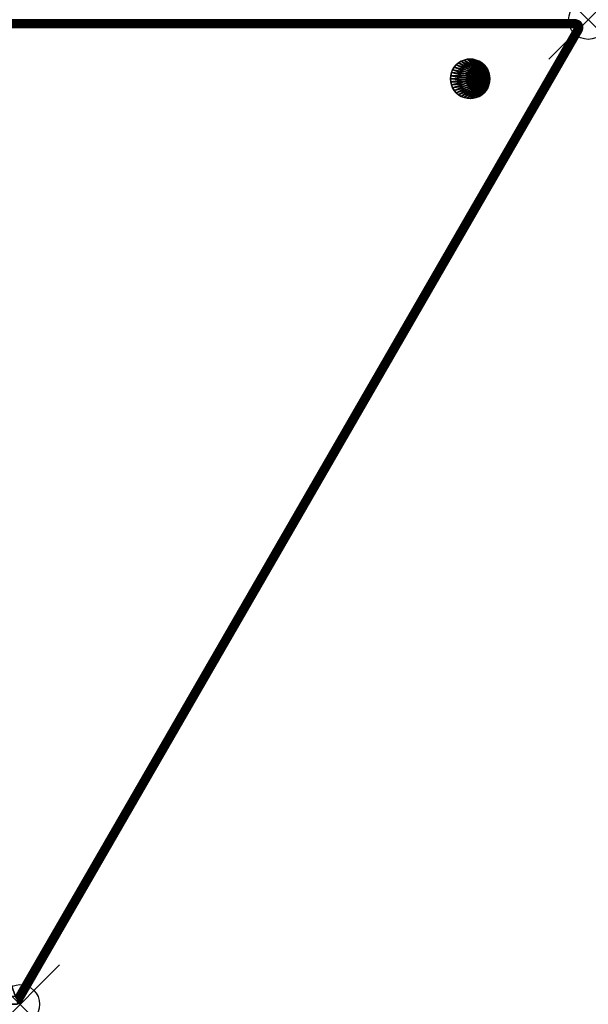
# Model space of a CAD drawing. Extents: x -14.4 to 23.6, y -25 to 0.
# Tile 2 of 2: x 9.1 to 23.6, y -25 to 0. Entities that reach past the tile are written whole.
import ezdxf

# ---------------------------------------------------------------- set-up
doc = ezdxf.new("R2010")
doc.units = 0
doc.header["$MEASUREMENT"] = 0
doc.header["$PDMODE"] = 35
doc.header["$PDSIZE"] = 1
for name, color, linetype in [('A-FURN-3-NODE', 7, 'Continuous'), ('A-FURN-3-ST-GD', 252, 'Continuous'), ('A-FURN-3-ST-SI', 160, 'Continuous'), ('A-FURN-3-ST-TP', 150, 'Continuous')]:
    doc.layers.add(name, color=color, linetype=linetype)

msp = doc.modelspace()

# ---------------------------------------------------------------- linework, layer by layer
at = {"layer": 'A-FURN-3-NODE'}
for p in [(23.566, 0), (9.132, -25)]:
    msp.add_point(p, dxfattribs=at)

# ---------------------------------------------------------------- meshes
at = {"layer": 'A-FURN-3-ST-GD'}
mesh = msp.add_polyface(dxfattribs=at)
corners = [(21.012, -1.727), (21.042, -1.655), (21.06, -1.578), (20.971, -1.794), (20.92, -1.854), (20.86, -1.905), (20.793, -1.946), (20.721, -1.976), (20.644, -1.994), (20.566, -2), (20.488, -1.994), (20.412, -1.976), (20.339, -1.946), (20.272, -1.905), (20.213, -1.854), (20.162, -1.794), (20.121, -1.727), (20.091, -1.655), (20.072, -1.578), (20.066, -1.5), (20.072, -1.422), (20.091, -1.345), (20.121, -1.273), (20.162, -1.206), (20.213, -1.146), (20.272, -1.095), (20.339, -1.054), (20.412, -1.024), (20.488, -1.006), (20.566, -1), (20.644, -1.006), (20.721, -1.024), (20.793, -1.054), (20.86, -1.095), (20.92, -1.146), (20.971, -1.206), (21.012, -1.273), (21.042, -1.345), (21.06, -1.422), (21.066, -1.5), (21.06, -1.422, 0.55), (21.066, -1.5, 0.55), (21.06, -1.578, 0.55), (21.042, -1.655, 0.55), (21.012, -1.727, 0.55), (20.971, -1.794, 0.55), (20.92, -1.854, 0.55), (20.86, -1.905, 0.55), (20.793, -1.946, 0.55), (20.721, -1.976, 0.55), (20.644, -1.994, 0.55), (20.566, -2, 0.55), (20.488, -1.994, 0.55), (20.412, -1.976, 0.55), (20.339, -1.946, 0.55), (20.272, -1.905, 0.55), (20.213, -1.854, 0.55), (20.162, -1.794, 0.55), (20.121, -1.727, 0.55), (20.091, -1.655, 0.55), (20.072, -1.578, 0.55), (20.066, -1.5, 0.55), (20.072, -1.422, 0.55), (20.091, -1.345, 0.55), (20.121, -1.273, 0.55), (20.162, -1.206, 0.55), (20.213, -1.146, 0.55), (20.272, -1.095, 0.55), (20.339, -1.054, 0.55), (20.412, -1.024, 0.55), (20.488, -1.006, 0.55), (20.566, -1, 0.55), (20.644, -1.006, 0.55), (20.721, -1.024, 0.55), (20.793, -1.054, 0.55), (20.86, -1.095, 0.55), (20.92, -1.146, 0.55), (20.971, -1.206, 0.55), (21.012, -1.273, 0.55), (21.042, -1.345, 0.55)]
mesh.append_faces([[corners[k] for k in face] for face in [(2, 39, 41), (2, 41, 42), (42, 43, 1), (42, 1, 2), (0, 1, 43), (0, 43, 44), (3, 0, 44), (3, 44, 45), (45, 46, 4), (45, 4, 3), (5, 4, 46), (5, 46, 47), (47, 48, 6), (47, 6, 5), (7, 6, 48), (7, 48, 49), (8, 7, 49), (8, 49, 50), (50, 51, 9), (50, 9, 8), (10, 9, 51), (10, 51, 52), (52, 53, 11), (52, 11, 10), (12, 11, 53), (12, 53, 54), (13, 12, 54), (13, 54, 55), (55, 56, 14), (55, 14, 13), (15, 14, 56), (15, 56, 57), (57, 58, 16), (57, 16, 15), (17, 16, 58), (17, 58, 59), (18, 17, 59), (18, 59, 60), (62, 63, 21), (62, 21, 20), (20, 19, 61), (20, 61, 62), (19, 18, 60), (19, 60, 61), (22, 21, 63), (22, 63, 64), (23, 22, 64), (23, 64, 65), (65, 66, 24), (65, 24, 23), (25, 24, 66), (25, 66, 67), (67, 68, 26), (67, 26, 25), (27, 26, 68), (27, 68, 69), (28, 27, 69), (28, 69, 70), (70, 71, 29), (70, 29, 28), (30, 29, 71), (30, 71, 72), (72, 73, 31), (72, 31, 30), (32, 31, 73), (32, 73, 74), (33, 32, 74), (33, 74, 75), (75, 76, 34), (75, 34, 33), (35, 34, 76), (35, 76, 77), (77, 78, 36), (77, 36, 35), (37, 36, 78), (37, 78, 79), (38, 37, 79), (38, 79, 40), (40, 41, 39), (40, 39, 38)]])
mesh.append_faces([[corners[k] for k in face] for face in [(2, 38, 39)]], dxfattribs={"vtx0": -1})
mesh.append_faces([[corners[k] for k in face] for face in [(2, 0, 3), (2, 3, 4), (2, 4, 5), (2, 5, 6), (2, 6, 7), (2, 7, 8), (2, 8, 9), (2, 9, 10), (2, 10, 11), (2, 11, 12), (2, 12, 13), (2, 13, 14), (2, 14, 15), (2, 15, 16), (2, 16, 17), (2, 17, 18), (2, 18, 19), (2, 19, 20), (2, 20, 21), (2, 21, 22), (2, 22, 23), (2, 23, 24), (2, 24, 25), (2, 25, 26), (2, 26, 27), (2, 27, 28), (2, 28, 29), (2, 29, 30), (2, 30, 31), (2, 31, 32), (2, 32, 33), (2, 33, 34), (2, 34, 35), (2, 35, 36), (2, 36, 37), (2, 37, 38)]], dxfattribs={"vtx0": -1, "vtx2": -1})
mesh.append_faces([[corners[k] for k in face] for face in [(79, 78, 40)]], dxfattribs={"vtx1": -1})
mesh.append_faces([[corners[k] for k in face] for face in [(43, 42, 40), (44, 43, 40), (45, 44, 40), (46, 45, 40), (47, 46, 40), (48, 47, 40), (49, 48, 40), (50, 49, 40), (51, 50, 40), (52, 51, 40), (53, 52, 40), (54, 53, 40), (55, 54, 40), (56, 55, 40), (57, 56, 40), (58, 57, 40), (59, 58, 40), (60, 59, 40), (61, 60, 40), (62, 61, 40), (63, 62, 40), (64, 63, 40), (65, 64, 40), (66, 65, 40), (67, 66, 40), (68, 67, 40), (69, 68, 40), (70, 69, 40), (71, 70, 40), (72, 71, 40), (73, 72, 40), (74, 73, 40), (75, 74, 40), (76, 75, 40), (77, 76, 40), (78, 77, 40)]], dxfattribs={"vtx1": -1, "vtx2": -1})
mesh.append_faces([[corners[k] for k in face] for face in [(2, 1, 0), (42, 41, 40)]], dxfattribs={"vtx2": -1})
at = {"layer": 'A-FURN-3-ST-SI'}
mesh = msp.add_polyface(dxfattribs=at)
corners = [(0.115, 0, 0.75), (23.22, 0, 0.75), (23.22, 0, 16.35), (0.115, 0, 16.35), (9.151, -24.949, 0.688), (9.098, -24.983, 16.35), (9.135, -24.962, 16.35), (9.166, -24.934, 16.35), (9.166, -24.934, 0.708), (9.135, -24.962, 0.669), (9.117, -24.973, 0.65), (9.19, -24.9, 16.35), (9.19, -24.9, 0.75), (9.179, -24.918, 0.729), (9.098, -24.983, 0.669), (9.079, -24.99, 0.688), (9.059, -24.996, 0.708), (9.059, -24.996, 16.35), (9.038, -24.999, 0.729), (9.017, -25, 0.75), (9.017, -25, 16.35), (0.074, -0.004, 16.35), (0.074, -0.004, 0.708), (0.095, -0.001, 0.729), (0.015, -0.027, 0.65), (0.034, -0.017, 0.669), (0.054, -0.01, 0.688), (0.034, -0.017, 16.35), (-0.018, -0.051, 0.688), (-0.002, -0.038, 16.35), (-0.033, -0.066, 16.35), (-0.033, -0.066, 0.708), (-0.002, -0.038, 0.669), (-0.058, -0.1, 16.35), (-0.058, -0.1, 0.75), (-0.046, -0.082, 0.729), (23.419, -0.179, 16.468), (23.41, -0.138, 0.75), (23.419, -0.179, 0.75), (23.419, -0.221, 16.431), (23.419, -0.221, 0.75), (23.41, -0.138, 16.499), (23.393, -0.1, 16.523), (23.393, -0.1, 0.75), (23.41, -0.262, 16.392), (23.41, -0.262, 0.75), (23.393, -0.3, 16.35), (23.393, -0.3, 0.75), (23.368, -0.066, 0.75), (23.368, -0.066, 16.499), (23.301, -0.017, 16.431), (23.301, -0.017, 0.75), (23.337, -0.038, 0.75), (23.337, -0.038, 16.468), (23.261, -0.004, 0.75), (23.261, -0.004, 16.392), (23.241, -0.001, 0.75), (-14.261, -24.7, 0.75), (-14.261, -24.7, 16.35), (-14.087, -25, 0.75), (-14.087, -25, 16.35), (-14.129, -24.996, 0.75), (-14.129, -24.996, 16.35), (-14.108, -24.999, 16.35), (-14.108, -24.999, 0.75), (-14.169, -24.983, 16.35), (-14.169, -24.983, 0.75), (-14.236, -24.934, 0.75), (-14.236, -24.934, 16.35), (-14.205, -24.962, 16.35), (-14.205, -24.962, 0.75), (-14.261, -24.9, 16.35), (-14.261, -24.9, 0.75), (-14.278, -24.862, 16.35), (-14.278, -24.862, 0.75), (-14.286, -24.779, 0.75), (-14.286, -24.779, 16.35), (-14.286, -24.821, 16.35), (-14.286, -24.821, 0.75), (-14.278, -24.738, 16.35), (-14.278, -24.738, 0.75)]
mesh.append_faces([[corners[k] for k in face] for face in [(2, 1, 0), (3, 2, 0), (6, 5, 4), (4, 8, 7), (4, 7, 6), (5, 9, 4), (5, 10, 9), (13, 12, 11), (13, 11, 7), (7, 8, 13), (15, 14, 10), (15, 10, 5), (5, 17, 16), (5, 16, 15), (18, 16, 17), (17, 20, 19), (17, 19, 18), (23, 22, 21), (21, 3, 0), (21, 0, 23), (26, 25, 24), (26, 24, 27), (27, 21, 22), (27, 22, 26), (29, 27, 28), (28, 31, 30), (28, 30, 29), (27, 32, 28), (27, 24, 32), (35, 34, 33), (35, 33, 30), (30, 31, 35), (38, 37, 36), (38, 36, 39), (39, 40, 38), (37, 41, 36), (42, 41, 37), (42, 37, 43), (40, 39, 44), (40, 44, 45), (45, 44, 46), (45, 46, 47), (42, 43, 48), (42, 48, 49), (52, 51, 50), (52, 50, 53), (53, 49, 48), (53, 48, 52), (50, 51, 54), (50, 54, 55), (56, 1, 2), (2, 55, 54), (2, 54, 56), (33, 34, 57), (58, 33, 57), (60, 59, 19), (20, 60, 19), (63, 62, 61), (63, 61, 64), (64, 59, 60), (64, 60, 63), (61, 62, 65), (61, 65, 66), (69, 68, 67), (69, 67, 70), (70, 66, 65), (70, 65, 69), (67, 68, 71), (67, 71, 72), (72, 71, 73), (72, 73, 74), (77, 76, 75), (77, 75, 78), (78, 74, 73), (78, 73, 77), (75, 76, 79), (75, 79, 80), (80, 79, 58), (80, 58, 57), (11, 12, 47), (46, 11, 47)]])
at = {"layer": 'A-FURN-3-ST-TP'}
mesh = msp.add_polyface(dxfattribs=at)
corners = [(23.22, -0.002, 0.719), (23.231, -0.007, 0.698), (23.22, -0.01, 0.688), (23.255, -0.026, 0.658), (23.22, -0.038, 0.632), (23.22, -0.022, 0.659), (23.255, -0.006, 0.715), (23.287, -0.025, 0.681), (23.22, 0, 0.75), (23.275, -0.008, 0.738), (23.312, -0.027, 0.711), (23.241, -0.001, 0.75), (23.261, -0.004, 0.75), (23.329, -0.033, 0.746), (23.301, -0.017, 0.75), (23.337, -0.038, 0.75), (23.276, -0.056, 0.623), (23.233, -0.062, 0.606), (23.314, -0.054, 0.651), (23.344, -0.057, 0.686), (23.364, -0.064, 0.728), (23.368, -0.066, 0.75), (23.22, -0.059, 0.609), (23.22, -0.082, 0.588), (23.247, -0.101, 0.578), (23.22, -0.109, 0.572), (23.294, -0.095, 0.597), (23.335, -0.093, 0.627), (23.368, -0.096, 0.666), (23.39, -0.103, 0.711), (23.393, -0.1, 0.75), (23.22, -0.138, 0.56), (23.26, -0.146, 0.561), (23.22, -0.169, 0.552), (23.307, -0.14, 0.58), (23.349, -0.138, 0.611), (23.383, -0.141, 0.65), (23.406, -0.149, 0.696), (23.41, -0.138, 0.75), (23.416, -0.16, 0.746), (23.269, -0.195, 0.556), (23.22, -0.2, 0.55), (23.315, -0.189, 0.574), (23.355, -0.187, 0.603), (23.387, -0.19, 0.641), (23.409, -0.198, 0.685), (23.419, -0.209, 0.733), (23.419, -0.179, 0.75), (23.419, -0.221, 0.75), (23.247, -0.216, 0.552), (23.273, -0.231, 0.56), (23.317, -0.239, 0.58), (23.298, -0.245, 0.572), (23.353, -0.237, 0.605), (23.381, -0.24, 0.639), (23.401, -0.246, 0.678), (23.409, -0.256, 0.721), (23.41, -0.262, 0.75), (23.322, -0.259, 0.588), (23.342, -0.271, 0.609), (23.36, -0.281, 0.632), (23.385, -0.295, 0.688), (23.374, -0.289, 0.659), (23.391, -0.299, 0.719), (23.393, -0.3, 0.75)]
mesh.append_faces([[corners[k] for k in face] for face in [(0, 1, 2), (2, 1, 3), (2, 3, 4), (2, 4, 5), (6, 1, 0), (6, 0, 8), (9, 6, 8), (9, 8, 11), (9, 11, 12), (13, 10, 9), (13, 9, 12), (13, 12, 14), (14, 15, 13), (4, 3, 16), (4, 16, 17), (20, 13, 15), (20, 15, 21), (4, 17, 22), (23, 22, 17), (17, 24, 25), (17, 25, 23), (29, 20, 21), (29, 21, 30), (31, 25, 24), (31, 24, 32), (32, 33, 31), (37, 29, 30), (37, 30, 38), (37, 38, 39), (33, 32, 40), (33, 40, 41), (46, 39, 47), (46, 47, 48), (47, 39, 38), (49, 41, 40), (40, 50, 49), (50, 40, 42), (50, 42, 51), (50, 51, 52), (56, 46, 48), (56, 48, 57), (52, 51, 58), (58, 51, 53), (58, 53, 59), (59, 53, 54), (59, 54, 60), (60, 54, 55), (60, 55, 61), (60, 61, 62), (61, 55, 56), (61, 56, 63), (63, 56, 57), (63, 57, 64)]])
mesh.append_faces([[corners[k] for k in face] for face in [(3, 6, 7), (7, 9, 10), (16, 7, 18), (18, 10, 19), (19, 13, 20), (24, 16, 26), (26, 18, 27), (27, 19, 28), (28, 20, 29), (32, 26, 34), (34, 27, 35), (35, 28, 36), (36, 29, 37), (40, 34, 42), (42, 35, 43), (43, 36, 44), (44, 37, 45), (45, 39, 46), (51, 43, 53), (53, 44, 54), (54, 45, 55), (55, 46, 56)]], dxfattribs={"vtx0": -1})
mesh.append_faces([[corners[k] for k in face] for face in [(3, 1, 6), (7, 6, 9), (16, 3, 7), (18, 7, 10), (19, 10, 13), (24, 17, 16), (26, 16, 18), (27, 18, 19), (28, 19, 20), (32, 24, 26), (34, 26, 27), (35, 27, 28), (36, 28, 29), (40, 32, 34), (42, 34, 35), (43, 35, 36), (44, 36, 37), (45, 37, 39), (51, 42, 43), (53, 43, 44), (54, 44, 45), (55, 45, 46)]], dxfattribs={"vtx2": -1})
mesh = msp.add_polyface(dxfattribs=at)
corners = [(9.017, -24.8, 0.55), (-14.087, -24.8, 0.55), (0.115, -0.2, 0.55), (23.22, -0.2, 0.55)]
mesh.append_faces([[corners[k] for k in face] for face in [(0, 2, 3)]], dxfattribs={"vtx0": -1})
mesh.append_faces([[corners[k] for k in face] for face in [(0, 1, 2)]], dxfattribs={"vtx2": -1})
mesh = msp.add_polyface(dxfattribs=at)
corners = [(0.054, -0.01, 0.688), (0.074, -0.004, 0.708), (23.22, -0.01, 0.688), (23.22, -0.022, 0.659), (0.034, -0.017, 0.669), (0.015, -0.027, 0.65), (23.22, -0.002, 0.719), (0.095, -0.001, 0.729), (0.115, 0, 0.75), (23.22, 0, 0.75), (23.22, -0.038, 0.632), (23.22, -0.059, 0.609), (0.03, -0.051, 0.616), (23.22, -0.082, 0.588), (23.22, -0.109, 0.572), (0.069, -0.119, 0.567), (0.048, -0.082, 0.588), (23.22, -0.138, 0.56), (0.091, -0.158, 0.554), (23.22, -0.169, 0.552), (23.22, -0.2, 0.55), (0.115, -0.2, 0.55)]
mesh.append_faces([[corners[k] for k in face] for face in [(0, 1, 2), (0, 2, 3), (3, 4, 0), (3, 5, 4), (6, 2, 7), (7, 8, 9), (7, 9, 6), (2, 1, 7), (10, 11, 12), (12, 5, 3), (12, 3, 10), (13, 14, 15), (13, 15, 16), (16, 12, 11), (16, 11, 13), (15, 14, 17), (15, 17, 18), (19, 20, 21), (21, 18, 17), (21, 17, 19)]])
mesh = msp.add_polyface(dxfattribs=at)
corners = [(0.115, -0.169, 16.548), (0.115, -0.138, 16.54), (0.097, -0.158, 16.545), (0.115, -0.2, 16.55), (0.115, -0.082, 16.512), (0.115, -0.109, 16.528), (23.393, -0.1, 16.523), (23.368, -0.066, 16.499), (0.115, -0.059, 16.491), (0.115, -0.038, 16.468), (23.337, -0.038, 16.468), (23.301, -0.017, 16.431), (0.115, -0.022, 16.441), (23.261, -0.004, 16.392), (0.115, -0.01, 16.412), (0.115, -0.002, 16.381), (23.22, 0, 16.35), (0.115, 0, 16.35), (23.327, -0.138, 16.54), (23.361, -0.119, 16.533), (23.292, -0.158, 16.546), (23.22, -0.2, 16.55), (23.256, -0.179, 16.549), (9.182, -24.895, 16.412), (23.41, -0.262, 16.392), (23.419, -0.221, 16.431), (23.393, -0.3, 16.35), (23.419, -0.179, 16.468), (23.41, -0.138, 16.499), (9.139, -24.871, 16.491), (9.157, -24.881, 16.468), (9.119, -24.859, 16.512), (9.096, -24.845, 16.528), (9.071, -24.831, 16.54), (9.044, -24.816, 16.548), (9.017, -24.8, 16.55)]
mesh.append_faces([[corners[k] for k in face] for face in [(0, 1, 2), (2, 3, 0), (4, 5, 6), (4, 6, 7), (7, 8, 4), (9, 8, 10), (9, 10, 11), (11, 12, 9), (8, 7, 10), (12, 11, 13), (12, 13, 14), (15, 14, 13), (15, 13, 16), (16, 17, 15), (18, 19, 6), (18, 6, 5), (5, 1, 20), (5, 20, 18), (0, 3, 21), (0, 21, 22), (22, 20, 1), (22, 1, 0), (23, 24, 25), (26, 24, 23), (27, 28, 29), (30, 25, 27), (31, 29, 28), (28, 6, 32), (28, 32, 31), (18, 20, 33), (18, 33, 32), (32, 19, 18), (32, 6, 19), (34, 33, 22), (22, 21, 35), (22, 35, 34), (33, 20, 22), (35, 21, 3)]])
mesh = msp.add_polyface(dxfattribs=at)
corners = [(23.36, -0.281, 0.632), (23.374, -0.289, 0.659), (9.117, -24.973, 0.65), (9.103, -24.949, 0.616), (23.342, -0.271, 0.609), (23.322, -0.259, 0.588), (9.085, -24.918, 0.588), (9.064, -24.881, 0.567), (23.298, -0.245, 0.572), (9.041, -24.842, 0.554), (23.273, -0.231, 0.56), (23.247, -0.216, 0.552), (9.017, -24.8, 0.55), (23.22, -0.2, 0.55), (9.151, -24.949, 0.688), (9.135, -24.962, 0.669), (23.385, -0.295, 0.688), (9.166, -24.934, 0.708), (23.391, -0.299, 0.719), (23.393, -0.3, 0.75), (9.19, -24.9, 0.75), (9.179, -24.918, 0.729)]
mesh.append_faces([[corners[k] for k in face] for face in [(0, 1, 2), (0, 2, 3), (3, 4, 0), (5, 4, 6), (5, 6, 7), (7, 8, 5), (4, 3, 6), (8, 7, 9), (8, 9, 10), (11, 10, 9), (11, 9, 12), (12, 13, 11), (14, 15, 2), (14, 2, 1), (1, 16, 17), (1, 17, 14), (18, 19, 20), (18, 20, 21), (21, 17, 16), (21, 16, 18)]])
mesh = msp.add_polyface(dxfattribs=at)
corners = [(9.166, -24.934, 16.35), (9.164, -24.935, 16.355), (9.132, -24.963, 16.367), (9.135, -24.962, 16.35), (9.169, -24.921, 16.396), (9.138, -24.947, 16.411), (9.19, -24.9, 16.35), (9.188, -24.899, 16.381), (9.17, -24.899, 16.433), (9.139, -24.923, 16.45), (9.182, -24.895, 16.412), (9.171, -24.889, 16.441), (9.157, -24.881, 16.468), (9.135, -24.891, 16.484), (9.095, -24.982, 16.378), (9.098, -24.983, 16.35), (9.101, -24.967, 16.423), (9.101, -24.942, 16.463), (9.097, -24.909, 16.497), (9.119, -24.859, 16.512), (9.089, -24.87, 16.523), (9.139, -24.871, 16.491), (9.054, -24.993, 16.388), (9.059, -24.978, 16.431), (9.06, -24.954, 16.471), (9.096, -24.845, 16.528), (9.071, -24.831, 16.54), (23.419, -0.221, 16.431), (23.393, -0.3, 16.35), (23.419, -0.179, 16.468), (9.139, -24.871, 16.491)]
mesh.append_faces([[corners[k] for k in face] for face in [(0, 1, 2), (0, 2, 3), (2, 1, 4), (2, 4, 5), (4, 1, 0), (4, 0, 6), (4, 6, 7), (5, 4, 8), (5, 8, 9), (10, 11, 8), (8, 4, 7), (8, 7, 10), (9, 8, 11), (9, 11, 12), (9, 12, 13), (3, 2, 14), (3, 14, 15), (14, 2, 5), (14, 5, 16), (16, 5, 9), (16, 9, 17), (17, 9, 13), (17, 13, 18), (18, 13, 19), (18, 19, 20), (21, 19, 13), (13, 12, 21), (22, 14, 16), (23, 16, 17), (24, 17, 18), (25, 26, 20), (20, 19, 25), (10, 27, 11), (7, 6, 28), (28, 10, 7), (12, 11, 27), (29, 30, 12)]])

doc.saveas('drawing.dxf')
